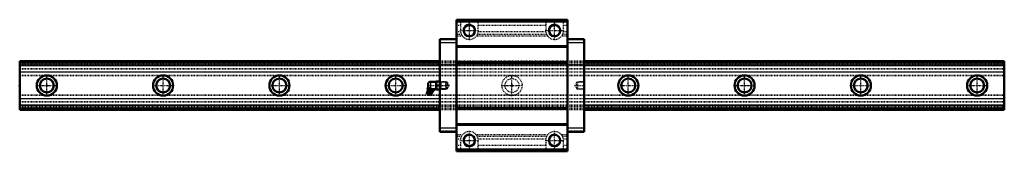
# Model space of a CAD drawing. Header units: millimetres. Extents: x -35 to 1235, y -85 to 85.
import ezdxf

# ---------------------------------------------------------------- set-up
doc = ezdxf.new("R2010")
doc.units = ezdxf.units.MM
doc.linetypes.add('Center', pattern=[1.5, 0.45, -0.5, 0.05, -0.5])
doc.linetypes.add('Dashed', pattern=[2, 1, -1])
for name, color, linetype, lineweight in [('2d ConnectionPoints', 7, 'Continuous', 50), ('AM_0', 7, 'Continuous', 50), ('AM_4', 3, 'Continuous', 25), ('AM_5', 3, 'Continuous', 25), ('AM_7', 7, 'Center', 25), ('AM_9', 6, 'Dashed', 25)]:
    doc.layers.add(name, color=color, linetype=linetype, lineweight=lineweight)

# ---------------------------------------------------------------- blocks, each defined once
blk = doc.blocks.new('1_B_PT1_8_grease_nipple_joint1_SVR_0_in_SVR65C1SS1270LG350BPT185420001_4')
at = {"layer": 'AM_0'}
for p, q in [((491.8, 1.8), (491.8, -1.8)), ((502.3, 4.8), (494.8, 4.8)), ((502.4, 5), (502.3, 4.9)), ((502.3, 4.9), (502.3, -4.9)), ((502.4, 5), (506.9, 5)), ((502.8, 0), (506.5, 0)), ((507, 4.9), (506.9, 5)), ((490.5, -7.9), (490.3, -10.7)), ((494.8, -12.5), (490.3, -10.7)), ((496.6, -10.3), (490.5, -7.9)), ((491.2, -4.1), (491.6, -3.1)), ((492.4, -2.8), (491.6, -3.1)), ((498.8, -5.4), (491.9, -2.6)), ((493.1, -4.9), (493.5, -3.9)), ((494.8, -12.5), (496.6, -10.3)), ((496.8, -6.4), (497.2, -5.4)), ((497.4, -4.8), (502.3, -4.8)), ((498.7, -7.1), (499.1, -6.1)), ((499.1, -6.1), (498.8, -5.4)), ((502.3, -4.9), (502.4, -5)), ((506.9, -5), (502.4, -5)), ((506.9, -5), (507, -4.9))]:
    blk.add_line(p, q, dxfattribs=at)
for points in [[(502.8, 5), (502.5, 3.7), (502.4, 2.3), (502.5, 1.2), (502.8, 0)], [(502.8, 0), (502.5, -1.3), (502.4, -2.7), (502.5, -3.8), (502.8, -5)], [(506.5, 0), (506.8, 1.3), (506.9, 2.7), (506.8, 3.8), (506.5, 5)], [(506.5, -5), (506.8, -3.7), (506.9, -2.3), (506.8, -1.2), (506.5, 0)], [(491.2, -4.1), (491.4, -4.5), (491.6, -4.8), (492, -5.1), (492.7, -5), (493.1, -4.9)], [(493.1, -4.9), (493.4, -5.2), (494.3, -6), (495.1, -6.3), (495.8, -6.4), (496.5, -6.4), (496.8, -6.4)], [(497.2, -5.4), (496.4, -4.6), (495.3, -4), (494.1, -3.9), (493.5, -3.9)], [(496.8, -6.4), (497, -6.8), (497.2, -7.1), (497.7, -7.4), (498.3, -7.3), (498.7, -7.1)], [(499.1, -6.1), (498.8, -5.7), (498.5, -5.3), (497.8, -5.2), (497.2, -5.4)]]:
    blk.add_lwpolyline(points, dxfattribs=at)
for centre, radius, start, end in [((494.8, 1.8), 3, 90, 180), ((493.6, -9.1), 3.3, 131.1614, 158), ((485.7, -6.4), 6, 4.5497, 22.6397), ((490.9, -6), 0.8, 311.1614, 4.5497), ((493.1, -10.2), 1.82, 214.2344, 281.7656), ((494.8, -1.8), 3, 180, 195.4404), ((493.6, -9.1), 3.3, 338, 4.8386), ((497.6, -8.7), 0.8, 131.4503, 184.8386), ((501.1, -12.6), 6, 113.3061, 131.4503)]:
    blk.add_arc(centre, radius, start, end, dxfattribs=at)
at = {"layer": 'AM_4'}
for p, q in [((494.8, 4.8), (494.8, -3.8)), ((496.8, -8.8), (491.4, -6.6)), ((497.1, -8.1), (491.7, -5.9))]:
    blk.add_line(p, q, dxfattribs=at)
at = {"layer": 'AM_5', "linetype": 'Dashed'}
for p, q in [((507, 4.9), (508, 4.3)), ((508, 4.9), (508, -4.9)), ((515, 4.1), (508, 4.3)), ((507, -4.9), (508, -4.3)), ((515, -4.1), (508, -4.3))]:
    blk.add_line(p, q, dxfattribs=at)
at = {"layer": 'AM_7'}
blk.add_line((492.3, -12.3), (495.7, -3.7), dxfattribs=at)
at = {"layer": 'AM_9'}
for p, q in [((514.4, 4.7), (507, 4.9)), ((515, 4.1), (514.4, 4.7)), ((514.4, 4.7), (514.4, -4.7)), ((515, 4.1), (515, -4.1)), ((507, -4.9), (514.4, -4.7)), ((514.4, -4.7), (515, -4.1))]:
    blk.add_line(p, q, dxfattribs=at)
blk.add_lwpolyline([(493.5, -3.9), (493.2, -3.4), (492.9, -3), (492.2, -2.9), (491.6, -3.1)], dxfattribs=at)
blk = doc.blocks.new('2_SVR_65C1SSB_PT1_81_Slide_0_in_SVR65C1SS1270LG350BPT185420001_4')
at = {"layer": 'AM_0'}
for p, q in [((671.8, 85), (528.2, 85)), ((528.2, 85), (528.2, -85)), ((671.8, 82.8), (528.2, 82.8)), ((671.8, 85), (671.8, -85)), ((528.2, 60), (507, 60)), ((507, 60), (507, -60)), ((671.8, 50.8), (528.2, 50.8)), ((693, 60), (671.8, 60)), ((693, 60), (693, -60)), ((671.8, 50), (528.2, 50)), ((671.8, 30), (528.2, 30)), ((671.8, 29.2), (528.2, 29.2)), ((671.8, -29.2), (528.2, -29.2)), ((671.8, -30), (528.2, -30)), ((671.8, -50), (528.2, -50)), ((671.8, -50.8), (528.2, -50.8)), ((528.2, -60), (507, -60)), ((693, -60), (671.8, -60)), ((671.8, -82.8), (528.2, -82.8)), ((671.8, -85), (528.2, -85))]:
    blk.add_line(p, q, dxfattribs=at)
for centre in [(545, 71), (655, 71), (545, -71), (655, -71)]:
    blk.add_circle(centre, 7.25, dxfattribs=at)
at = {"layer": 'AM_4'}
for p, q in [((528.2, 55), (507, 55)), ((693, 55), (671.8, 55)), ((528.2, -55), (507, -55)), ((693, -55), (671.8, -55))]:
    blk.add_line(p, q, dxfattribs=at)
at = {"layer": 'AM_5', "linetype": 'Dashed'}
for p, q in [((515, -4.7), (515, 4.7)), ((515.8, 4.1), (515, 4.7)), ((684.2, 4.1), (685, 4.7)), ((693, 4.9), (685, 4.7)), ((685, -4.7), (685, 4.7)), ((515.8, -4.1), (515, -4.7)), ((684.2, -4.1), (685, -4.7)), ((693, -4.9), (685, -4.7))]:
    blk.add_line(p, q, dxfattribs=at)
at = {"layer": 'AM_5'}
for centre in [(545, 71), (655, 71), (545, -71), (655, -71)]:
    blk.add_arc(centre, 8, 75, 15, dxfattribs=at)
at = {"layer": 'AM_7'}
for p, q in [((545, 58.9), (545, 83.1)), ((655, 58.9), (655, 83.1)), ((532.9, 71), (557.1, 71)), ((642.9, 71), (667.1, 71)), ((519.5, 61.1), (519.5, 58.9)), ((680.5, 61.1), (680.5, 58.9)), ((491, 0), (519.4, 0)), ((680.6, 0), (693.6, 0)), ((519.5, -58.9), (519.5, -61.1)), ((545, -83.1), (545, -58.9)), ((655, -83.1), (655, -58.9)), ((680.5, -58.9), (680.5, -61.1)), ((532.9, -71), (557.1, -71)), ((642.9, -71), (667.1, -71))]:
    blk.add_line(p, q, dxfattribs=at)
at = {"layer": 'AM_9'}
for p, q in [((533.5, 83), (528.2, 83)), ((533.5, 77.4), (528.2, 77.4)), ((533.5, 85), (533.5, 71)), ((556.5, 71), (556.5, 85)), ((643.5, 83), (556.5, 83)), ((643.5, 77.4), (556.5, 77.4)), ((643.5, 85), (643.5, 71)), ((666.5, 71), (666.5, 85)), ((671.8, 83), (666.5, 83)), ((671.8, 77.4), (666.5, 77.4)), ((533.6, 69.5), (528.2, 69.5)), ((534.8, 65.7), (528.2, 65.7)), ((536.2, 63.6), (528.2, 63.6)), ((646.2, 63.6), (553.8, 63.6)), ((644.8, 65.7), (555.2, 65.7)), ((643.6, 69.5), (556.4, 69.5)), ((671.8, 63.6), (663.8, 63.6)), ((671.8, 65.7), (665.2, 65.7)), ((671.8, 69.5), (666.4, 69.5)), ((528.2, 59), (507, 59)), ((515.4, 60), (515.4, 59)), ((523.6, 59), (523.6, 60)), ((693, 59), (671.8, 59)), ((676.4, 60), (676.4, 59)), ((684.6, 59), (684.6, 60)), ((693, 31.5), (507, 31.5)), ((693, 31.4), (507, 31.4)), ((693, 31.3), (507, 31.3)), ((693, 29.5), (507, 29.5)), ((693, 27.7), (507, 27.7)), ((693, 27.5), (507, 27.5)), ((507, 26.9), (693, 26.9)), ((693, 25.7), (507, 25.7)), ((693, 25.6), (507, 25.6)), ((693, 17.3), (507, 17.3)), ((693, 17.2), (507, 17.2)), ((507.6, 4.3), (507, 4.9)), ((516.6, 4), (507.6, 4.3)), ((507.6, 4.3), (507.6, -4.3)), ((518.8, 0), (516.6, 4)), ((516.6, 4), (516.6, -4)), ((516.6, -4), (518.8, 0)), ((683.4, 4), (681.2, 0)), ((681.2, 0), (683.4, -4)), ((692.4, 4.3), (683.4, 4)), ((683.4, 4), (683.4, -4)), ((693, 4.9), (692.4, 4.3)), ((692.4, 4.3), (692.4, -4.3)), ((507, -4.9), (507.6, -4.3)), ((507.6, -4.3), (516.6, -4)), ((683.4, -4), (692.4, -4.3)), ((692.4, -4.3), (693, -4.9)), ((693, -17.2), (507, -17.2)), ((693, -17.3), (507, -17.3)), ((693, -25.6), (507, -25.6)), ((693, -25.7), (507, -25.7)), ((693, -26.9), (507, -26.9)), ((693, -27.5), (507, -27.5)), ((693, -27.7), (507, -27.7)), ((693, -29.5), (507, -29.5)), ((693, -31.3), (507, -31.3)), ((693, -31.4), (507, -31.4)), ((693, -31.5), (507, -31.5)), ((528.2, -59), (507, -59)), ((515.4, -59), (515.4, -60)), ((523.6, -60), (523.6, -59)), ((693, -59), (671.8, -59)), ((676.4, -59), (676.4, -60)), ((684.6, -60), (684.6, -59)), ((536.2, -63.6), (528.2, -63.6)), ((534.8, -65.7), (528.2, -65.7)), ((533.6, -69.5), (528.2, -69.5)), ((533.5, -71), (533.5, -85)), ((646.2, -63.6), (553.8, -63.6)), ((644.8, -65.7), (555.2, -65.7)), ((643.6, -69.5), (556.4, -69.5)), ((556.5, -85), (556.5, -71)), ((643.5, -71), (643.5, -85)), ((671.8, -63.6), (663.8, -63.6)), ((671.8, -65.7), (665.2, -65.7)), ((671.8, -69.5), (666.4, -69.5)), ((666.5, -85), (666.5, -71)), ((533.5, -77.4), (528.2, -77.4)), ((533.5, -83), (528.2, -83)), ((643.5, -77.4), (556.5, -77.4)), ((643.5, -83), (556.5, -83)), ((671.8, -77.4), (666.5, -77.4)), ((671.8, -83), (666.5, -83))]:
    blk.add_line(p, q, dxfattribs=at)
for centre, start, end in [((545, 71), 180, 0), ((655, 71), 180, 0), ((545, -71), 0, 180), ((655, -71), 0, 180)]:
    blk.add_arc(centre, 11.5, start, end, dxfattribs=at)
blk = doc.blocks.new('3_SVR_65C127035_R_Track_0_in_SVR65C1SS1270LG350BPT185420001_4')
at = {"layer": 'AM_0'}
for p, q in [((507, 31.5), (-35, 31.5)), ((-35, 31.5), (-35, -31.5)), ((507, 29.5), (-35, 29.5)), ((1235, 31.5), (693, 31.5)), ((1235, 29.5), (693, 29.5)), ((1235, 31.5), (1235, -31.5)), ((507, -29.5), (-35, -29.5)), ((507, -31.5), (-35, -31.5)), ((1235, -29.5), (693, -29.5)), ((1235, -31.5), (693, -31.5))]:
    blk.add_line(p, q, dxfattribs=at)
for centre, radius in [((0, 0), 13), ((150, 0), 13), ((300, 0), 13), ((450, 0), 13), ((750, 0), 13), ((900, 0), 13), ((1050, 0), 13), ((1200, 0), 13), ((0, 0), 9), ((150, 0), 9), ((300, 0), 9), ((450, 0), 9), ((750, 0), 9), ((900, 0), 9), ((1050, 0), 9), ((1200, 0), 9)]:
    blk.add_circle(centre, radius, dxfattribs=at)
at = {"layer": 'AM_4'}
for p, q in [((507, 25.7), (-35, 25.7)), ((507, 25.6), (-35, 25.6)), ((1235, 25.7), (693, 25.7)), ((1235, 25.6), (693, 25.6)), ((507, 17.3), (-35, 17.3)), ((507, 17.2), (-35, 17.2)), ((1235, 17.3), (693, 17.3)), ((1235, 17.2), (693, 17.2)), ((507, -17.2), (-35, -17.2)), ((507, -17.3), (-35, -17.3)), ((1235, -17.2), (693, -17.2)), ((1235, -17.3), (693, -17.3)), ((507, -25.6), (-35, -25.6)), ((507, -25.7), (-35, -25.7)), ((1235, -25.6), (693, -25.6)), ((1235, -25.7), (693, -25.7))]:
    blk.add_line(p, q, dxfattribs=at)
at = {"layer": 'AM_7'}
for p, q in [((0, -13.7), (0, 13.7)), ((150, -13.7), (150, 13.7)), ((300, -13.7), (300, 13.7)), ((450, -13.7), (450, 13.7)), ((600, -13.7), (600, 13.7)), ((750, -13.7), (750, 13.7)), ((900, -13.7), (900, 13.7)), ((1050, -13.7), (1050, 13.7)), ((1200, -13.7), (1200, 13.7)), ((-13.7, 0), (13.7, 0)), ((136.3, 0), (163.7, 0)), ((286.4, 0), (313.6, 0)), ((436.4, 0), (463.6, 0)), ((586.4, 0), (613.6, 0)), ((736.4, 0), (763.6, 0)), ((886.4, 0), (913.6, 0)), ((1036.3, 0), (1063.7, 0)), ((1186.3, 0), (1213.7, 0))]:
    blk.add_line(p, q, dxfattribs=at)
at = {"layer": 'AM_9'}
for p, q in [((1235, 31.4), (-35, 31.4)), ((1235, 31.3), (-35, 31.3)), ((1235, 27.7), (-35, 27.7)), ((1235, 27.5), (-35, 27.5)), ((-35, 26.9), (1235, 26.9)), ((693, 31.5), (507, 31.5)), ((693, 29.5), (507, 29.5)), ((693, 25.7), (507, 25.7)), ((693, 25.6), (507, 25.6)), ((1235, 21.7), (-35, 21.7)), ((1235, 21), (-35, 21)), ((1235, 13), (-35, 13)), ((693, 17.3), (507, 17.3)), ((693, 17.2), (507, 17.2)), ((1235, 12.3), (-35, 12.3)), ((1235, -12.3), (-35, -12.3)), ((1235, -13), (-35, -13)), ((1235, -21), (-35, -21)), ((1235, -21.7), (-35, -21.7)), ((693, -17.2), (507, -17.2)), ((693, -17.3), (507, -17.3)), ((1235, -26.9), (-35, -26.9)), ((1235, -27.5), (-35, -27.5)), ((1235, -27.7), (-35, -27.7)), ((1235, -31.3), (-35, -31.3)), ((1235, -31.4), (-35, -31.4)), ((693, -25.6), (507, -25.6)), ((693, -25.7), (507, -25.7)), ((693, -29.5), (507, -29.5)), ((693, -31.5), (507, -31.5))]:
    blk.add_line(p, q, dxfattribs=at)
for radius in [13, 9]:
    blk.add_circle((600, 0), radius, dxfattribs=at)

msp = doc.modelspace()

# ---------------------------------------------------------------- linework, layer by layer
at = {"layer": '2d ConnectionPoints'}
for p in [(-35, 0), (0, 0), (0, 0), (507, 0), (600, 0), (693, 0)]:
    msp.add_point(p, dxfattribs=at)

# ---------------------------------------------------------------- block references
for name in ['2_SVR_65C1SSB_PT1_81_Slide_0_in_SVR65C1SS1270LG350BPT185420001_4', '3_SVR_65C127035_R_Track_0_in_SVR65C1SS1270LG350BPT185420001_4', '1_B_PT1_8_grease_nipple_joint1_SVR_0_in_SVR65C1SS1270LG350BPT185420001_4']:
    msp.add_blockref(name, (0, 0))

doc.saveas('drawing.dxf')
